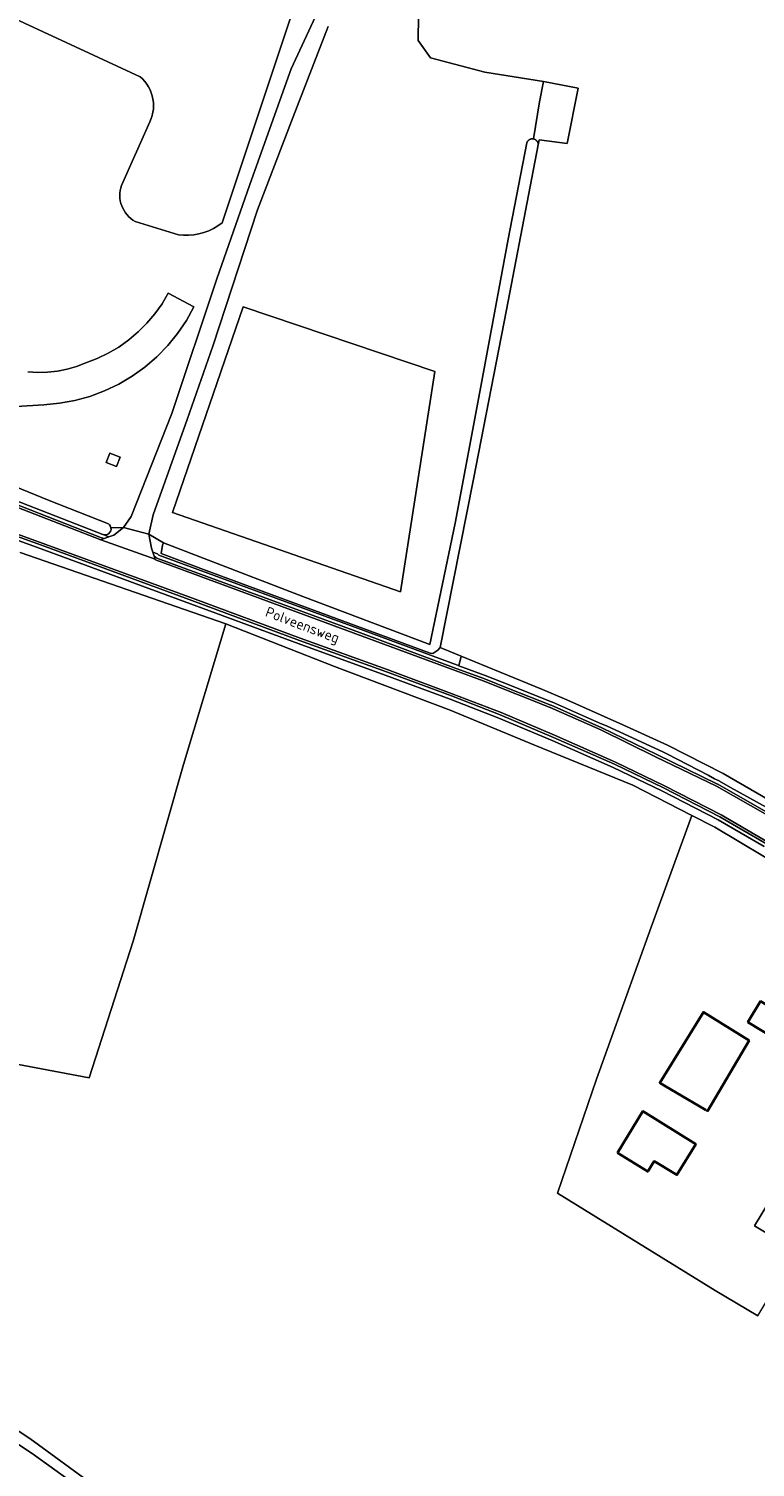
# Model space of a CAD drawing. Extents: x 199200 to 204075, y 460125 to 464703.
# Tile 94 of 174: x 202036 to 202162, y 463498 to 463747. Entities that reach past the tile are written whole.
import ezdxf
from ezdxf.enums import TextEntityAlignment as Align

# ---------------------------------------------------------------- set-up
doc = ezdxf.new("R2010")
doc.units = 0
for name, color, linetype, lineweight in [('B-WE-GR-BOS_GEMENGD-GV', 40, 'Continuous', 13), ('B-WE-GR-GRAS-GV', 60, 'Continuous', 13), ('B-WE-OG-BEBOUWING-GV', 7, 'Continuous', 35), ('B-WE-OG-BEBOUWING_LAGE TRAFO-GV', 7, 'Continuous', 18), ('B-WE-OG-TERREIN_CULTUURSCHEIDING-GV', 7, 'Continuous', 18), ('B-WE-OG-TERREIN_ERF-GV', 7, 'Continuous', 18), ('B-WE-OG-TOPOGRAFIE-T18', 10, 'Continuous', 18), ('B-WE-OG-WATER_GREPPEL-GV', 160, 'Continuous', 18), ('B-WE-OG-WATER_SLOOT-GV', 120, 'Continuous', 18), ('B-WE-OG-WEG-GV', 7, 'Continuous', 18), ('B-WE-VH-VERHARDING_ASFALT-GV', 252, 'Continuous', 18), ('B-WE-VH-VERHARDING_BETONSTRAATSTEEN-GV', 252, 'Continuous', 18), ('B-WE-VH-VERHARDING_GRASBETONSTEEN-GV', 70, 'Continuous', 18)]:
    doc.layers.add(name, color=color, linetype=linetype, lineweight=lineweight)
doc.styles.add('NLCS-ISO-M1000-T18', font='NLCS-ISO.ttf', dxfattribs={"height": 1.8})

msp = doc.modelspace()

# ---------------------------------------------------------------- linework, layer by layer
at = {"layer": 'B-WE-GR-BOS_GEMENGD-GV', "flags": 128}
for points in [[(202050.505, 463660.55), (202052.671, 463660.598), (202054.028, 463662.548), (202061.045, 463680.37), (202068.836, 463703.734), (202074.56, 463720.105), (202081.717, 463740.149), (202090.421, 463758.985), (202098.304, 463775.252), (202105.882, 463790.411), (202118.318, 463813.967), (202124.169, 463825.601), (202125.26, 463828.617), (202124.715, 463832.044), (202122.665, 463834.828), (202118.215, 463837.406), (202113.208, 463838.016), (202108.895, 463837.107), (202104.08, 463836.084), (202099.808, 463835.177), (202097.487, 463833.688), (202092.058, 463828.957), (202088.3, 463821.827), (202090.214, 463814.551)], [(202081.573, 463748.8), (202069.747, 463713.416), (202069.018, 463712.9), (202068.247, 463712.451), (202067.439, 463712.071), (202066.6, 463711.764), (202065.738, 463711.531), (202064.859, 463711.376), (202063.969, 463711.298), (202063.076, 463711.299), (202062.187, 463711.379), (202054.68, 463713.663), (202054.297, 463713.906), (202053.936, 463714.181), (202053.601, 463714.486), (202053.292, 463714.819), (202053.014, 463715.177), (202052.767, 463715.558), (202052.554, 463715.958), (202052.376, 463716.375), (202052.234, 463716.806), (202052.13, 463717.248), (202052.064, 463717.697), (202052.037, 463718.15), (202052.049, 463718.603), (202052.1, 463719.054), (202052.19, 463719.499), (202052.317, 463719.934), (202057.249, 463730.971), (202057.473, 463731.498), (202057.65, 463732.043), (202057.778, 463732.601), (202057.856, 463733.168), (202057.884, 463733.74), (202057.862, 463734.312), (202057.789, 463734.88), (202057.667, 463735.439), (202057.495, 463735.986), (202057.277, 463736.515), (202057.012, 463737.023), (202056.704, 463737.505), (202056.355, 463737.959), (202055.967, 463738.38), (202055.543, 463738.765), (201978.605, 463774.512)], [(202088.145, 463747.487), (202082.06, 463731.808), (202075.87, 463715.7), (202068.169, 463692.044), (202063.73, 463679.363), (202057.827, 463662.818), (202057.093, 463659.455), (202059.59, 463657.978), (202083.765, 463648.678), (202105.739, 463640.349), (202110.133, 463661.382), (202114.604, 463685.088), (202119.302, 463710.61), (202122.555, 463727.286), (202122.575, 463727.346), (202122.6, 463727.405), (202122.628, 463727.462), (202122.659, 463727.517), (202122.695, 463727.57), (202122.733, 463727.621), (202122.774, 463727.669), (202122.819, 463727.714), (202122.866, 463727.757), (202122.915, 463727.797), (202122.968, 463727.833), (202123.022, 463727.866), (202123.078, 463727.896), (202123.136, 463727.921), (202123.196, 463727.944), (202123.257, 463727.962), (202123.318, 463727.977), (202123.381, 463727.987), (202123.444, 463727.994), (202123.508, 463727.997), (202123.571, 463727.996), (202123.635, 463727.99), (202123.697, 463727.981), (202123.718, 463727.977), (202124.753, 463734.401), (202125.465, 463737.934), (202115.282, 463739.573), (202105.853, 463742.013), (202103.756, 463745.065), (202103.815, 463749.363)], [(202036.113, 463687.596), (202037.818, 463687.495), (202039.526, 463687.539), (202041.224, 463687.727), (202042.9, 463688.059), (202044.541, 463688.532), (202046.137, 463689.143), (202048.127, 463689.902), (202050.046, 463690.826), (202051.88, 463691.908), (202053.617, 463693.14), (202055.245, 463694.514), (202056.751, 463696.019), (202058.126, 463697.646), (202059.359, 463699.382), (202060.442, 463701.216), (202064.887, 463698.875), (202063.572, 463696.501), (202062.053, 463694.254), (202060.34, 463692.149), (202058.448, 463690.204), (202056.392, 463688.434), (202054.187, 463686.852), (202051.851, 463685.472), (202049.402, 463684.304), (202046.859, 463683.356), (202044.243, 463682.638), (202041.573, 463682.153), (202038.871, 463681.907), (202032.166, 463681.488)], [(202032.775, 463668.214), (202039.778, 463665.313), (202050.084, 463661.23)]]:
    msp.add_lwpolyline(points, dxfattribs=at)
for points in [[(202100.674, 463649.459), (202061.17, 463663.206), (202073.426, 463698.886), (202106.643, 463687.678)], [(202052.098, 463672.789), (202051.482, 463671.193), (202049.671, 463671.892), (202050.287, 463673.488)]]:
    msp.add_lwpolyline(points, close=True, dxfattribs=at)
at = {"layer": 'B-WE-GR-BOS_GEMENGD-GV'}
msp.add_lwpolyline([(202050.084, 463661.23, -0.1988053), (202050.505, 463660.55)], format="xyb", dxfattribs=at)
at = {"layer": 'B-WE-GR-GRAS-GV', "flags": 128}
for points in [[(201978.605, 463774.512), (202055.543, 463738.765), (202055.967, 463738.38), (202056.355, 463737.959), (202056.704, 463737.505), (202057.012, 463737.023), (202057.277, 463736.515), (202057.495, 463735.986), (202057.667, 463735.439), (202057.789, 463734.88), (202057.862, 463734.312), (202057.884, 463733.74), (202057.856, 463733.168), (202057.778, 463732.601), (202057.65, 463732.043), (202057.473, 463731.498), (202057.249, 463730.971), (202052.317, 463719.934), (202052.19, 463719.499), (202052.1, 463719.054), (202052.049, 463718.603), (202052.037, 463718.15), (202052.064, 463717.697), (202052.13, 463717.248), (202052.234, 463716.806), (202052.376, 463716.375), (202052.554, 463715.958), (202052.767, 463715.558), (202053.014, 463715.177), (202053.292, 463714.819), (202053.601, 463714.486), (202053.936, 463714.181), (202054.297, 463713.906), (202054.68, 463713.663), (202062.187, 463711.379), (202063.076, 463711.299), (202063.969, 463711.298), (202064.859, 463711.376), (202065.738, 463711.531), (202066.6, 463711.764), (202067.439, 463712.071), (202068.247, 463712.451), (202069.018, 463712.9), (202069.747, 463713.416), (202081.573, 463748.8)], [(202103.815, 463749.363), (202103.756, 463745.065), (202105.853, 463742.013), (202115.282, 463739.573), (202125.465, 463737.934), (202131.456, 463736.781), (202129.559, 463727.19), (202124.696, 463727.809), (202124.528, 463726.938), (202119.016, 463698.361), (202113.34, 463668.973), (202107.535, 463639.821), (202107.944, 463639.652), (202109.223, 463639.122), (202111.206, 463638.301), (202117.937, 463635.513), (202125.278, 463632.563), (202129.512, 463630.746), (202139.219, 463626.409), (202146.951, 463622.856), (202156.602, 463617.997), (202167.235, 463611.813)], [(202032.166, 463681.488), (202038.871, 463681.907), (202041.573, 463682.153), (202044.243, 463682.638), (202046.859, 463683.356), (202049.402, 463684.304), (202051.851, 463685.472), (202054.187, 463686.852), (202056.392, 463688.434), (202058.448, 463690.204), (202060.34, 463692.149), (202062.053, 463694.254), (202063.572, 463696.501), (202064.887, 463698.875), (202060.442, 463701.216), (202059.359, 463699.382), (202058.126, 463697.646), (202056.751, 463696.019), (202055.245, 463694.514), (202053.617, 463693.14), (202051.88, 463691.908), (202050.046, 463690.826), (202048.127, 463689.902), (202046.137, 463689.143), (202044.541, 463688.532), (202042.9, 463688.059), (202041.224, 463687.727), (202039.526, 463687.539), (202037.818, 463687.495), (202036.113, 463687.596)], [(202162.582, 463523.943), (202155.218, 463528.339), (202127.873, 463545.245), (202134.641, 463564.995), (202144.118, 463591.352), (202151.163, 463610.7), (202140.951, 463615.967), (202123.77, 463622.948), (202109.261, 463628.948), (202089.243, 463636.531), (202070.391, 463643.938), (202063.05, 463619.521), (202054.368, 463588.913), (202046.714, 463565.192), (202024.038, 463569.505), (202002.39, 463573.671), (201996.977, 463574.713), (201995.552, 463587.698), (201999.411, 463616.934), (202001.534, 463633.021), (202004.18, 463646.515), (202008.102, 463660.39), (202006.16, 463654.834), (202002.588, 463645.16)], [(202169.098, 463551.277), (202162.004, 463539.553), (202169.274, 463535.154)], [(202027.434, 463508.605), (202036.445, 463502.664), (202047.857, 463494.34)]]:
    msp.add_lwpolyline(points, dxfattribs=at)
for points in [[(202123.718, 463727.977), (202123.78, 463727.963), (202123.841, 463727.944), (202123.901, 463727.922), (202123.959, 463727.896), (202124.015, 463727.867), (202124.069, 463727.834), (202124.122, 463727.798), (202124.171, 463727.758), (202124.219, 463727.716), (202124.263, 463727.67), (202124.305, 463727.622), (202124.343, 463727.571), (202124.378, 463727.518), (202124.41, 463727.463), (202124.438, 463727.406), (202124.463, 463727.348), (202124.483, 463727.288), (202124.5, 463727.227), (202124.514, 463727.164), (202124.523, 463727.101), (202124.528, 463727.038), (202124.529, 463726.975), (202124.528, 463726.938), (202124.696, 463727.809), (202129.559, 463727.19), (202131.456, 463736.781), (202125.465, 463737.934), (202124.753, 463734.401)], [(202061.17, 463663.206), (202100.674, 463649.459), (202106.643, 463687.678), (202073.426, 463698.886)]]:
    msp.add_lwpolyline(points, close=True, dxfattribs=at)
at = {"layer": 'B-WE-OG-BEBOUWING-GV', "flags": 128}
for points in [[(202167.21, 463582.918), (202164.102, 463577.848), (202163.06, 463578.49), (202160.86, 463574.89), (202165.24, 463572.21), (202165.656, 463572.89), (202171.113, 463569.545), (202176.006, 463577.527)], [(202146.356, 463563.908), (202153.5, 463559.671), (202153.861, 463559.457), (202161.069, 463571.68), (202153.146, 463576.625), (202145.584, 463564.366)], [(202138.27, 463552.199), (202143.496, 463548.951), (202144.616, 463550.758), (202148.577, 463548.393), (202151.82, 463553.74), (202142.638, 463559.421)]]:
    msp.add_lwpolyline(points, close=True, dxfattribs=at)
at = {"layer": 'B-WE-OG-BEBOUWING_LAGE TRAFO-GV', "flags": 128}
msp.add_lwpolyline([(202052.098, 463672.789), (202050.287, 463673.488), (202049.671, 463671.892), (202051.482, 463671.193)], close=True, dxfattribs=at)
at = {"layer": 'B-WE-OG-TERREIN_CULTUURSCHEIDING-GV', "flags": 128}
for points in [[(202163.653, 463605.302), (202155.732, 463609.936), (202145.943, 463614.949), (202137.502, 463619.04), (202126.945, 463623.684), (202117.712, 463627.592), (202109.279, 463630.856), (202098.018, 463635.042), (202082.97, 463640.487), (202064.316, 463647.404), (202038.886, 463656.741), (202023.458, 463662.34)], [(202049.165, 463659.379), (202050.113, 463658.981), (202051.021, 463659.318), (202052.671, 463660.598), (202050.505, 463660.55)], [(202034.768, 463656.272), (202070.391, 463643.938), (202089.243, 463636.531), (202109.261, 463628.948), (202123.77, 463622.948), (202140.951, 463615.967), (202151.163, 463610.7), (202155.131, 463608.653), (202167.881, 463601.04)]]:
    msp.add_lwpolyline(points, dxfattribs=at)
at = {"layer": 'B-WE-OG-TERREIN_CULTUURSCHEIDING-GV'}
msp.add_lwpolyline([(202050.505, 463660.55, -0.5563248), (202049.165, 463659.379)], format="xyb", dxfattribs=at)
at = {"layer": 'B-WE-OG-TERREIN_CULTUURSCHEIDING-GV', "flags": 128}
msp.add_lwpolyline([(202066.993, 463653.149), (202059.195, 463656.137), (202059.422, 463657.568), (202059.59, 463657.978), (202057.093, 463659.455), (202057.506, 463657.043), (202057.744, 463656.359), (202058.581, 463656.064), (202058.797, 463655.847), (202094.326, 463642.765), (202094.329, 463642.765), (202110.554, 463636.748), (202110.776, 463636.665), (202111.206, 463638.301), (202109.223, 463639.122), (202107.944, 463639.652), (202107.535, 463639.821), (202107.113, 463639.341), (202106.267, 463638.776), (202105.798, 463638.831), (202094.383, 463643.065), (202094.38, 463643.065)], close=True, dxfattribs=at)
at = {"layer": 'B-WE-OG-TERREIN_ERF-GV', "flags": 128}
for points in [[(202090.421, 463758.985), (202081.717, 463740.149), (202074.56, 463720.105), (202068.836, 463703.734), (202061.045, 463680.37), (202054.028, 463662.548), (202052.671, 463660.598), (202057.093, 463659.455), (202057.827, 463662.818), (202063.73, 463679.363), (202068.169, 463692.044), (202075.87, 463715.7), (202082.06, 463731.808), (202088.145, 463747.487)], [(202024.038, 463569.505), (202046.714, 463565.192), (202054.368, 463588.913), (202063.05, 463619.521), (202070.391, 463643.938), (202034.768, 463656.272)]]:
    msp.add_lwpolyline(points, dxfattribs=at)
for points in [[(202172.235, 463598.259), (202171.684, 463598.595), (202167.889, 463601.073), (202167.881, 463601.04), (202155.131, 463608.653), (202151.163, 463610.7), (202144.118, 463591.352), (202134.641, 463564.995), (202127.873, 463545.245), (202155.218, 463528.339), (202162.582, 463523.943), (202169.274, 463535.154), (202162.004, 463539.553), (202169.098, 463551.277), (202173.992, 463559.364), (202190.749, 463586.983)], [(202165.24, 463572.21), (202160.86, 463574.89), (202163.06, 463578.49), (202164.102, 463577.848), (202167.21, 463582.918), (202176.006, 463577.527), (202171.113, 463569.545), (202165.656, 463572.89)], [(202153.861, 463559.457), (202153.5, 463559.671), (202146.356, 463563.908), (202145.584, 463564.366), (202153.146, 463576.625), (202161.069, 463571.68)], [(202138.27, 463552.199), (202142.638, 463559.421), (202151.82, 463553.74), (202148.577, 463548.393), (202144.616, 463550.758), (202143.496, 463548.951)]]:
    msp.add_lwpolyline(points, close=True, dxfattribs=at)
at = {"layer": 'B-WE-OG-WATER_GREPPEL-GV', "flags": 128}
msp.add_lwpolyline([(202123.959, 463727.896), (202123.901, 463727.922), (202123.841, 463727.944), (202123.78, 463727.963), (202123.718, 463727.977), (202123.697, 463727.981), (202123.635, 463727.99), (202123.571, 463727.996), (202123.508, 463727.997), (202123.444, 463727.994), (202123.381, 463727.987), (202123.318, 463727.977), (202123.257, 463727.962), (202123.196, 463727.944), (202123.136, 463727.921), (202123.078, 463727.896), (202123.022, 463727.866), (202122.968, 463727.833), (202122.915, 463727.797), (202122.866, 463727.757), (202122.819, 463727.714), (202122.774, 463727.669), (202122.733, 463727.621), (202122.695, 463727.57), (202122.659, 463727.517), (202122.628, 463727.462), (202122.6, 463727.405), (202122.575, 463727.346), (202122.555, 463727.286), (202119.302, 463710.61), (202114.604, 463685.088), (202110.133, 463661.382), (202105.739, 463640.349), (202083.765, 463648.678), (202059.59, 463657.978), (202059.422, 463657.568), (202059.195, 463656.137), (202066.993, 463653.149), (202094.38, 463643.065), (202094.383, 463643.065), (202105.798, 463638.831), (202106.267, 463638.776), (202107.113, 463639.341), (202107.535, 463639.821), (202113.34, 463668.973), (202119.016, 463698.361), (202124.528, 463726.938), (202124.529, 463726.975), (202124.528, 463727.038), (202124.523, 463727.101), (202124.514, 463727.164), (202124.5, 463727.227), (202124.483, 463727.288), (202124.463, 463727.348), (202124.438, 463727.406), (202124.41, 463727.463), (202124.378, 463727.518), (202124.343, 463727.571), (202124.305, 463727.622), (202124.263, 463727.67), (202124.219, 463727.716), (202124.171, 463727.758), (202124.122, 463727.798), (202124.069, 463727.834), (202124.015, 463727.867)], close=True, dxfattribs=at)
msp.add_lwpolyline([(202167.235, 463611.813), (202156.602, 463617.997), (202146.951, 463622.856), (202139.219, 463626.409), (202129.512, 463630.746), (202125.278, 463632.563), (202117.937, 463635.513), (202111.206, 463638.301), (202110.776, 463636.665), (202115.325, 463634.978), (202115.341, 463634.972), (202119.605, 463633.28), (202126.97, 463630.358), (202126.998, 463630.346), (202135.34, 463626.661), (202136.369, 463626.218), (202146.257, 463621.666), (202146.911, 463621.35), (202153.964, 463617.669), (202155.077, 463617.061), (202155.878, 463616.673), (202155.932, 463616.644), (202157.871, 463615.534), (202164.037, 463612.164)], dxfattribs=at)
at = {"layer": 'B-WE-OG-WATER_SLOOT-GV', "flags": 128}
for points in [[(202050.084, 463661.23), (202039.778, 463665.313), (202032.775, 463668.214)], [(202031.478, 463666.276), (202049.083, 463659.408), (202049.165, 463659.379)], [(202021.933, 463509.94), (202036.867, 463500.086), (202052.564, 463488.742), (202068.714, 463477.182), (202086.209, 463464.635), (202101.469, 463454.677), (202113.966, 463447.282), (202128.553, 463439.846), (202143.037, 463433.243), (202159.083, 463425.47), (202173.732, 463418.366), (202187.557, 463412.047), (202201.876, 463405.544), (202218.804, 463397.672), (202237.923, 463388.902), (202242.13, 463386.827)], [(202242.13, 463386.827), (202237.923, 463388.902), (202218.804, 463397.672), (202201.876, 463405.544), (202187.557, 463412.047), (202173.732, 463418.366), (202159.083, 463425.47), (202143.037, 463433.243), (202128.553, 463439.846), (202113.966, 463447.282), (202101.469, 463454.677), (202086.209, 463464.635), (202068.714, 463477.182), (202052.564, 463488.742), (202036.867, 463500.086), (202021.933, 463509.94)], [(202047.857, 463494.34), (202036.445, 463502.664), (202027.434, 463508.605)]]:
    msp.add_lwpolyline(points, dxfattribs=at)
at = {"layer": 'B-WE-OG-WATER_SLOOT-GV'}
for points in [[(202049.165, 463659.379, 0.5563248), (202050.505, 463660.55)], [(202050.505, 463660.55, 0.1988053), (202050.084, 463661.23)]]:
    msp.add_lwpolyline(points, format="xyb", dxfattribs=at)
at = {"layer": 'B-WE-OG-WEG-GV', "flags": 128}
for points in [[(202027.022, 463667.37), (202048.874, 463658.845), (202049.322, 463658.688), (202050.113, 463658.981), (202049.165, 463659.379), (202049.083, 463659.408), (202031.478, 463666.276)], [(202023.458, 463662.34), (202038.886, 463656.741), (202064.316, 463647.404), (202082.97, 463640.487), (202098.018, 463635.042), (202109.279, 463630.856), (202117.712, 463627.592), (202126.945, 463623.684), (202137.502, 463619.04), (202145.943, 463614.949), (202155.732, 463609.936), (202163.653, 463605.302)], [(202163.955, 463605.82), (202156.021, 463610.462), (202146.211, 463615.486), (202137.754, 463619.585), (202127.183, 463624.235), (202117.937, 463628.148), (202109.492, 463631.417), (202098.224, 463635.605), (202083.176, 463641.05), (202064.524, 463647.967), (202039.092, 463657.304), (202023.67, 463662.902)], [(202164.037, 463612.164), (202157.871, 463615.534), (202155.932, 463616.644), (202155.878, 463616.673), (202155.077, 463617.061), (202153.964, 463617.669), (202146.911, 463621.35), (202146.257, 463621.666), (202136.369, 463626.218), (202135.34, 463626.661), (202126.998, 463630.346), (202126.97, 463630.358), (202119.605, 463633.28), (202115.341, 463634.972), (202115.325, 463634.978), (202110.776, 463636.665), (202110.554, 463636.748), (202094.329, 463642.765), (202094.326, 463642.765), (202058.797, 463655.847), (202058.581, 463656.064), (202057.744, 463656.359), (202057.995, 463655.634), (202058.252, 463655.544), (202058.465, 463655.33), (202094.219, 463642.165), (202094.221, 463642.165), (202110.345, 463636.185), (202115.105, 463634.42), (202115.115, 463634.416), (202119.384, 463632.722), (202126.741, 463629.803), (202126.758, 463629.796), (202135.564, 463625.906), (202135.583, 463625.898), (202145.055, 463621.248), (202155.607, 463616.138), (202155.634, 463616.123), (202155.637, 463616.122), (202155.64, 463616.12), (202164.426, 463611.089)]]:
    msp.add_lwpolyline(points, dxfattribs=at)
at = {"layer": 'B-WE-VH-VERHARDING_ASFALT-GV', "flags": 128}
for points in [[(202164.229, 463610.741), (202155.435, 463615.776), (202144.88, 463620.889), (202135.404, 463625.54), (202126.596, 463629.43), (202114.969, 463634.043), (202094.048, 463641.802), (202058.217, 463654.995), (202058.163, 463655.151), (202048.735, 463658.47), (202026.872, 463666.999), (202004.141, 463675.326), (202000, 463676.89), (201984.511, 463682.74), (201958.709, 463692.425), (201932.044, 463702.371), (201901.998, 463713.703), (201875.611, 463723.911), (201843.731, 463735.743), (201810.229, 463748.63)], [(202023.811, 463663.276), (202039.229, 463657.68), (202064.662, 463648.342), (202083.314, 463641.426), (202098.362, 463635.981), (202109.634, 463631.791), (202118.087, 463628.519), (202127.341, 463624.602), (202137.922, 463619.948), (202146.389, 463615.844), (202156.213, 463610.813), (202164.156, 463606.166)]]:
    msp.add_lwpolyline(points, dxfattribs=at)
at = {"layer": 'B-WE-VH-VERHARDING_BETONSTRAATSTEEN-GV', "flags": 128}
msp.add_lwpolyline([(202057.093, 463659.455), (202052.671, 463660.598), (202051.021, 463659.318), (202050.113, 463658.981), (202049.322, 463658.688), (202048.735, 463658.47), (202058.163, 463655.151), (202057.995, 463655.634), (202057.744, 463656.359), (202057.506, 463657.043)], close=True, dxfattribs=at)
at = {"layer": 'B-WE-VH-VERHARDING_GRASBETONSTEEN-GV', "flags": 128}
for points in [[(201810.229, 463748.63), (201843.731, 463735.743), (201875.611, 463723.911), (201901.998, 463713.703), (201932.044, 463702.371), (201958.709, 463692.425), (201984.511, 463682.74), (202000, 463676.89), (202004.141, 463675.326), (202026.872, 463666.999), (202048.735, 463658.47), (202049.322, 463658.688), (202048.874, 463658.845), (202027.022, 463667.37), (202027.012, 463667.373), (202004.28, 463675.701), (201984.612, 463683.129), (201958.884, 463692.787), (201932.185, 463702.746), (201902.141, 463714.077), (201875.752, 463724.286), (201875.746, 463724.288), (201843.872, 463736.117), (201810.375, 463749.002)], [(202023.67, 463662.902), (202039.092, 463657.304), (202064.524, 463647.967), (202083.176, 463641.05), (202098.224, 463635.605), (202109.492, 463631.417), (202117.937, 463628.148), (202127.183, 463624.235), (202137.754, 463619.585), (202146.211, 463615.486), (202156.021, 463610.462), (202163.955, 463605.82)], [(202164.156, 463606.166), (202156.213, 463610.813), (202146.389, 463615.844), (202137.922, 463619.948), (202127.341, 463624.602), (202118.087, 463628.519), (202109.634, 463631.791), (202098.362, 463635.981), (202083.314, 463641.426), (202064.662, 463648.342), (202039.229, 463657.68), (202023.811, 463663.276)], [(202164.426, 463611.089), (202155.64, 463616.12), (202155.637, 463616.122), (202155.634, 463616.123), (202155.607, 463616.138), (202145.055, 463621.248), (202135.583, 463625.898), (202135.564, 463625.906), (202126.758, 463629.796), (202126.741, 463629.803), (202119.384, 463632.722), (202115.115, 463634.416), (202115.105, 463634.42), (202110.345, 463636.185), (202094.221, 463642.165), (202094.219, 463642.165), (202058.465, 463655.33), (202058.252, 463655.544), (202057.995, 463655.634), (202058.163, 463655.151), (202058.217, 463654.995), (202094.048, 463641.802), (202114.969, 463634.043), (202126.596, 463629.43), (202135.404, 463625.54), (202144.88, 463620.889), (202155.435, 463615.776), (202164.229, 463610.741)]]:
    msp.add_lwpolyline(points, dxfattribs=at)

# ---------------------------------------------------------------- texts
at = {"layer": 'B-WE-OG-TOPOGRAFIE-T18', "style": 'NLCS-ISO-M1000-T18'}
msp.add_text('Polveensweg', height=1.8, rotation=339.3, dxfattribs=at).set_placement((202083.607, 463643.483), align=Align.MIDDLE)

doc.saveas('drawing.dxf')
